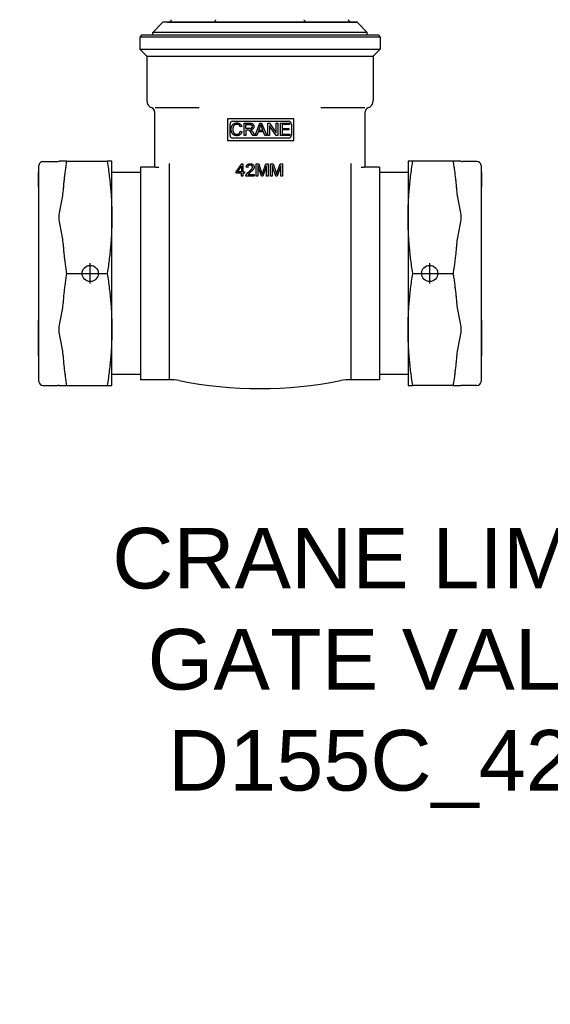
# Model space of a CAD drawing. Header units: millimetres. Extents: x 67 to 3787, y 20 to 476.
# Tile 1 of 8: x 269 to 401, y 20 to 264. Entities that reach past the tile are written whole.
import ezdxf

# ---------------------------------------------------------------- set-up
doc = ezdxf.new("R2010")
doc.units = ezdxf.units.MM
for name, color, linetype in [('DETAIL', 2, 'Continuous'), ('ORIGIN', 6, 'Continuous'), ('TEXT', 7, 'Continuous')]:
    doc.layers.add(name, color=color, linetype=linetype)
doc.styles.add('fastrack', font='ARIAL.TTF')

msp = doc.modelspace()

# ---------------------------------------------------------------- linework, layer by layer
at = {"layer": 'DETAIL'}
for p, q in [((305.84, 263.13), (304.75, 263.09)), ((305.84, 263.13), (351.66, 263.13)), ((351.66, 263.13), (352.76, 263.09)), ((304.75, 263.09), (302.25, 260.51)), ((352.76, 263.09), (304.75, 263.09)), ((352.76, 263.09), (355.25, 260.51)), ((299.5, 259.93), (299, 259.43)), ((358.5, 259.43), (299, 259.43)), ((299, 259.43), (299, 256.43)), ((299.5, 259.93), (358, 259.93)), ((355.25, 260.51), (302.25, 260.51)), ((302.25, 259.93), (302.25, 260.51)), ((355.25, 259.93), (355.25, 260.51)), ((358, 259.93), (358.5, 259.43)), ((358.5, 259.43), (358.5, 256.43)), ((299, 256.43), (358.5, 256.43)), ((300.75, 254.68), (299, 256.43)), ((356.75, 254.68), (358.5, 256.43)), ((300.75, 254.68), (356.75, 254.68)), ((300.75, 254.68), (300.75, 243.74)), ((356.75, 254.68), (356.75, 243.74)), ((313.72, 241.93), (302.86, 241.93)), ((354.65, 241.93), (343.79, 241.93)), ((355.45, 241.87), (355.45, 241.87)), ((302.7, 240.93), (302.7, 228.12)), ((337.1, 239.2), (320.76, 239.2)), ((320.76, 239.2), (320.76, 233.82)), ((337.1, 233.82), (337.1, 239.2)), ((354.8, 228.12), (354.8, 240.93)), ((321.34, 235.13), (321.34, 237.89)), ((322.06, 238.61), (335.8, 238.61)), ((324.26, 237.28), (323.87, 237.18)), ((324.82, 235.06), (324.82, 238.11)), ((324.82, 238.11), (326.17, 238.11)), ((325.22, 237.78), (326.19, 237.78)), ((325.22, 236.77), (325.22, 237.78)), ((326.09, 236.77), (325.22, 236.77)), ((325.22, 236.42), (325.22, 235.06)), ((325.69, 236.42), (325.22, 236.42)), ((327.56, 235.06), (328.73, 238.11)), ((328.44, 236.31), (328.77, 237.21)), ((328.73, 238.11), (329.17, 238.11)), ((329.15, 237.16), (329.47, 236.31)), ((329.17, 238.11), (330.41, 235.06)), ((330.73, 235.06), (330.73, 238.11)), ((330.73, 238.11), (331.14, 238.11)), ((331.12, 237.46), (331.12, 235.06)), ((332.72, 235.06), (331.12, 237.46)), ((331.14, 238.11), (332.75, 235.72)), ((332.75, 238.11), (333.13, 238.11)), ((332.75, 235.72), (332.75, 238.11)), ((333.13, 238.11), (333.13, 235.06)), ((333.82, 235.06), (333.82, 238.11)), ((333.82, 238.11), (336.03, 238.11)), ((334.22, 237.75), (334.22, 236.82)), ((336.03, 237.75), (334.22, 237.75)), ((334.22, 236.82), (335.91, 236.82)), ((334.22, 236.46), (334.22, 235.42)), ((335.91, 236.46), (334.22, 236.46)), ((335.91, 236.82), (335.91, 236.46)), ((336.03, 238.11), (336.03, 237.75)), ((336.52, 237.89), (336.52, 235.13)), ((335.8, 234.41), (322.06, 234.41)), ((323.91, 236.14), (324.31, 236.03)), ((325.22, 235.06), (324.82, 235.06)), ((327, 235.06), (326.6, 235.7)), ((326.98, 235.89), (327.5, 235.06)), ((327.5, 235.06), (327, 235.06)), ((327.99, 235.06), (327.56, 235.06)), ((328.32, 235.99), (327.99, 235.06)), ((329.6, 235.99), (328.32, 235.99)), ((329.47, 236.31), (328.44, 236.31)), ((329.95, 235.06), (329.6, 235.99)), ((330.41, 235.06), (329.95, 235.06)), ((331.12, 235.06), (330.73, 235.06)), ((333.13, 235.06), (332.72, 235.06)), ((336.1, 235.06), (333.82, 235.06)), ((334.22, 235.42), (336.1, 235.42)), ((336.1, 235.42), (336.1, 235.06)), ((320.76, 233.82), (337.1, 233.82)), ((274.07, 174.23), (274.07, 227.63)), ((275.07, 228.63), (278.67, 228.63)), ((280.12, 228.68), (279.06, 228.68)), ((280.99, 228.68), (280.12, 228.68)), ((280.99, 228.68), (290.97, 228.68)), ((292.12, 228.68), (290.97, 228.68)), ((292.12, 214.81), (292.12, 228.68)), ((299.2, 227.23), (299.2, 174.63)), ((302.7, 227.23), (299.2, 227.23)), ((302.7, 228.12), (302.7, 227.22)), ((306.29, 227.12), (306.29, 174.63)), ((306.29, 227.12), (306.29, 227.12)), ((322.84, 226.09), (324.23, 228.07)), ((323.21, 226.09), (324.16, 227.47)), ((324.16, 227.47), (324.16, 226.09)), ((324.23, 228.07), (324.54, 228.07)), ((324.54, 228.07), (324.54, 226.09)), ((325.74, 227.16), (325.35, 227.2)), ((327.84, 225.02), (327.84, 228.07)), ((327.84, 228.07), (328.45, 228.07)), ((328.23, 227.61), (328.23, 225.02)), ((329.11, 225.02), (328.23, 227.61)), ((328.45, 228.07), (329.17, 225.91)), ((330.36, 227.57), (329.47, 225.02)), ((329.48, 225.94), (330.21, 228.07)), ((330.21, 228.07), (330.75, 228.07)), ((330.36, 225.02), (330.36, 227.57)), ((330.75, 228.07), (330.75, 225.02)), ((331.39, 225.02), (331.39, 228.07)), ((331.39, 228.07), (332, 228.07)), ((331.78, 227.61), (331.78, 225.02)), ((332.66, 225.02), (331.78, 227.61)), ((332, 228.07), (332.72, 225.91)), ((333.91, 227.57), (333.02, 225.02)), ((333.03, 225.94), (333.76, 228.07)), ((333.76, 228.07), (334.3, 228.07)), ((333.91, 225.02), (333.91, 227.57)), ((334.3, 228.07), (334.3, 225.02)), ((351.21, 227.12), (351.21, 174.63)), ((351.21, 227.12), (351.21, 227.12)), ((354.8, 227.22), (354.8, 228.12)), ((358.3, 227.23), (354.8, 227.23)), ((358.3, 227.23), (358.3, 174.63)), ((365.38, 228.68), (365.38, 214.81)), ((366.53, 228.68), (365.38, 228.68)), ((376.52, 228.68), (366.53, 228.68)), ((377.39, 228.68), (376.52, 228.68)), ((378.45, 228.68), (377.39, 228.68)), ((382.43, 228.63), (378.84, 228.63)), ((383.43, 227.63), (383.43, 174.23)), ((273.97, 225.7), (273.97, 225.89)), ((273.97, 225.89), (273.97, 225.89)), ((274.07, 225.89), (273.97, 225.89)), ((273.97, 225.66), (273.97, 225.7)), ((274.07, 225.7), (273.97, 225.7)), ((273.97, 225.28), (273.97, 225.66)), ((274.07, 225.66), (273.97, 225.66)), ((273.97, 225.21), (273.97, 225.28)), ((274.07, 225.28), (273.97, 225.28)), ((273.97, 223.31), (273.97, 225.21)), ((274.07, 225.21), (273.97, 225.21)), ((299.2, 225.93), (292.12, 225.93)), ((322.84, 225.75), (322.84, 226.09)), ((324.16, 225.75), (322.84, 225.75)), ((324.16, 226.09), (323.21, 226.09)), ((324.16, 225.02), (324.16, 225.75)), ((324.54, 225.02), (324.16, 225.02)), ((324.54, 226.09), (324.95, 226.09)), ((324.54, 225.75), (324.54, 225.02)), ((324.95, 225.75), (324.54, 225.75)), ((324.95, 226.09), (324.95, 225.75)), ((327.3, 225.02), (325.28, 225.02)), ((325.8, 225.38), (327.3, 225.38)), ((327.3, 225.38), (327.3, 225.02)), ((328.23, 225.02), (327.84, 225.02)), ((329.47, 225.02), (329.11, 225.02)), ((330.75, 225.02), (330.36, 225.02)), ((331.78, 225.02), (331.39, 225.02)), ((333.02, 225.02), (332.66, 225.02)), ((334.3, 225.02), (333.91, 225.02)), ((365.38, 225.93), (358.3, 225.93)), ((383.43, 225.89), (383.53, 225.89)), ((383.43, 225.83), (383.53, 225.83)), ((383.43, 225.71), (383.53, 225.71)), ((383.43, 225.66), (383.53, 225.66)), ((383.43, 225.62), (383.53, 225.62)), ((383.43, 225.43), (383.53, 225.43)), ((383.43, 225.38), (383.53, 225.38)), ((383.43, 224.46), (383.53, 224.46)), ((383.53, 225.89), (383.53, 225.83)), ((383.53, 225.83), (383.53, 225.71)), ((383.53, 225.71), (383.53, 225.66)), ((383.53, 225.66), (383.53, 225.62)), ((383.53, 225.62), (383.53, 225.43)), ((383.53, 225.43), (383.53, 225.38)), ((383.53, 225.38), (383.53, 224.46)), ((383.53, 224.46), (383.53, 224.11)), ((273.97, 223.23), (273.97, 223.31)), ((274.07, 223.31), (273.97, 223.31)), ((274.07, 223.23), (273.97, 223.23)), ((273.97, 222.9), (273.97, 223.23)), ((273.97, 222.28), (273.97, 222.9)), ((274.07, 222.9), (273.97, 222.9)), ((274.07, 222.28), (273.97, 222.28)), ((383.43, 224.11), (383.53, 224.11)), ((383.43, 222.41), (383.53, 222.41)), ((383.43, 222.36), (383.53, 222.36)), ((383.43, 222.28), (383.53, 222.28)), ((383.53, 224.11), (383.53, 222.41)), ((383.53, 222.41), (383.53, 222.36)), ((383.53, 222.36), (383.53, 222.28)), ((292.12, 187.06), (292.12, 214.81)), ((365.38, 214.81), (365.38, 187.06)), ((280.99, 200.93), (290.97, 200.93)), ((366.53, 200.93), (376.52, 200.93)), ((273.97, 189.01), (273.97, 189.32)), ((274.07, 189.32), (273.97, 189.32)), ((274.07, 189.01), (273.97, 189.01)), ((273.97, 188.29), (273.97, 189.01)), ((273.97, 188), (273.97, 188.29)), ((274.07, 188.29), (273.97, 188.29)), ((273.97, 187.3), (273.97, 188)), ((274.07, 188), (273.97, 188)), ((383.43, 189.32), (383.53, 189.32)), ((383.53, 189.32), (383.53, 187.57)), ((273.97, 186.99), (273.97, 187.3)), ((274.07, 187.3), (273.97, 187.3)), ((273.97, 186.92), (273.97, 186.99)), ((274.07, 186.99), (273.97, 186.99)), ((273.97, 186.64), (273.97, 186.92)), ((274.07, 186.92), (273.97, 186.92)), ((274.07, 186.64), (273.97, 186.64)), ((273.97, 186), (273.97, 186.64)), ((273.97, 185.74), (273.97, 186)), ((274.07, 186), (273.97, 186)), ((273.97, 185.11), (273.97, 185.74)), ((274.07, 185.74), (273.97, 185.74)), ((292.12, 173.18), (292.12, 187.06)), ((365.38, 187.06), (365.38, 173.18)), ((383.43, 187.57), (383.53, 187.57)), ((383.43, 187.14), (383.53, 187.14)), ((383.43, 185.73), (383.53, 185.73)), ((383.43, 185.24), (383.53, 185.24)), ((383.53, 187.57), (383.53, 187.14)), ((383.53, 187.14), (383.53, 185.73)), ((383.53, 185.73), (383.53, 185.24)), ((383.53, 185.24), (383.53, 184.86)), ((273.97, 184.83), (273.97, 185.11)), ((274.07, 185.11), (273.97, 185.11)), ((273.97, 184.75), (273.97, 184.83)), ((274.07, 184.83), (273.97, 184.83)), ((273.97, 183.48), (273.97, 184.75)), ((274.07, 184.75), (273.97, 184.75)), ((273.97, 183.31), (273.97, 183.48)), ((274.07, 183.48), (273.97, 183.48)), ((273.97, 183.17), (273.97, 183.31)), ((274.07, 183.31), (273.97, 183.31)), ((273.97, 182.96), (273.97, 183.17)), ((274.07, 183.17), (273.97, 183.17)), ((273.97, 182.37), (273.97, 182.96)), ((274.07, 182.96), (273.97, 182.96)), ((383.43, 184.86), (383.53, 184.86)), ((383.43, 184.47), (383.53, 184.47)), ((383.43, 183.21), (383.53, 183.21)), ((383.43, 182.77), (383.53, 182.77)), ((383.53, 184.86), (383.53, 184.47)), ((383.53, 184.47), (383.53, 183.21)), ((383.53, 183.21), (383.53, 182.77)), ((383.53, 182.77), (383.53, 181.85)), ((273.97, 181.64), (273.97, 182.37)), ((274.07, 182.37), (273.97, 182.37)), ((273.97, 181.36), (273.97, 181.64)), ((274.07, 181.64), (273.97, 181.64)), ((273.97, 180.53), (273.97, 181.36)), ((274.07, 181.36), (273.97, 181.36)), ((274.07, 180.53), (273.97, 180.53)), ((383.43, 181.58), (383.53, 181.58)), ((383.43, 180.7), (383.53, 180.7)), ((383.43, 180.53), (383.53, 180.53)), ((383.53, 181.85), (383.53, 181.58)), ((383.53, 181.58), (383.53, 180.7)), ((383.53, 180.7), (383.53, 180.53)), ((299.2, 175.93), (292.12, 175.93)), ((365.38, 175.93), (358.3, 175.93)), ((275.07, 173.23), (278.67, 173.23)), ((279.06, 173.18), (280.12, 173.18)), ((280.12, 173.18), (280.99, 173.18)), ((280.99, 173.18), (290.97, 173.18)), ((290.97, 173.18), (292.12, 173.18)), ((306.29, 174.63), (299.2, 174.63)), ((358.3, 174.63), (351.21, 174.63)), ((365.38, 173.18), (366.53, 173.18)), ((376.52, 173.18), (366.53, 173.18)), ((376.52, 173.18), (377.39, 173.18)), ((377.39, 173.18), (378.45, 173.18)), ((382.43, 173.23), (378.84, 173.23))]:
    msp.add_line(p, q, dxfattribs=at)
at = {"layer": 'DETAIL', "flags": 128}
for points in [[(306.8, 263.52), (306.8, 263.52), (306.8, 263.53), (306.81, 263.54), (306.81, 263.55), (306.81, 263.55), (306.81, 263.56), (306.82, 263.57), (306.82, 263.58), (306.82, 263.58), (306.82, 263.59), (306.83, 263.6), (306.83, 263.61), (306.83, 263.61), (306.83, 263.62), (306.84, 263.63), (306.84, 263.64), (306.84, 263.64), (306.85, 263.65), (306.85, 263.66), (306.85, 263.66), (306.86, 263.67), (306.86, 263.68), (306.86, 263.69), (306.87, 263.69)], [(317.78, 263.52), (317.78, 263.52), (317.78, 263.53), (317.78, 263.54), (317.78, 263.55), (317.78, 263.55), (317.78, 263.56), (317.78, 263.57), (317.79, 263.58), (317.79, 263.58), (317.79, 263.59), (317.79, 263.6), (317.79, 263.61), (317.79, 263.61), (317.79, 263.62), (317.8, 263.63), (317.8, 263.64), (317.8, 263.64), (317.8, 263.65), (317.8, 263.66), (317.8, 263.66), (317.8, 263.67), (317.81, 263.68), (317.81, 263.69), (317.81, 263.69)], [(339.73, 263.52), (339.73, 263.52), (339.73, 263.53), (339.73, 263.54), (339.73, 263.55), (339.73, 263.55), (339.72, 263.56), (339.72, 263.57), (339.72, 263.58), (339.72, 263.58), (339.72, 263.59), (339.72, 263.6), (339.72, 263.61), (339.72, 263.61), (339.71, 263.62), (339.71, 263.63), (339.71, 263.64), (339.71, 263.64), (339.71, 263.65), (339.71, 263.66), (339.7, 263.66), (339.7, 263.67), (339.7, 263.68), (339.7, 263.69), (339.7, 263.69)], [(350.71, 263.52), (350.71, 263.52), (350.7, 263.53), (350.7, 263.54), (350.7, 263.55), (350.7, 263.55), (350.7, 263.56), (350.69, 263.57), (350.69, 263.58), (350.69, 263.58), (350.69, 263.59), (350.68, 263.6), (350.68, 263.61), (350.68, 263.61), (350.67, 263.62), (350.67, 263.63), (350.67, 263.64), (350.67, 263.64), (350.66, 263.65), (350.66, 263.66), (350.66, 263.66), (350.65, 263.67), (350.65, 263.68), (350.65, 263.69), (350.64, 263.69)], [(321.62, 236.61), (321.62, 236.73), (321.63, 236.84), (321.64, 236.95), (321.66, 237.06), (321.69, 237.16), (321.72, 237.26), (321.76, 237.35), (321.8, 237.44), (321.85, 237.53), (321.9, 237.61), (321.96, 237.69), (322.02, 237.76), (322.09, 237.82), (322.16, 237.88), (322.24, 237.93), (322.32, 237.98), (322.4, 238.03), (322.49, 238.06), (322.58, 238.1), (322.67, 238.12), (322.77, 238.14), (322.86, 238.16), (322.96, 238.16), (323.06, 238.17)], [(323.05, 235.01), (322.93, 235.02), (322.82, 235.03), (322.71, 235.04), (322.61, 235.06), (322.51, 235.09), (322.42, 235.13), (322.33, 235.17), (322.25, 235.21), (322.18, 235.27), (322.11, 235.33), (322.04, 235.39), (321.98, 235.46), (321.92, 235.53), (321.87, 235.62), (321.82, 235.7), (321.78, 235.79), (321.74, 235.89), (321.71, 235.99), (321.68, 236.09), (321.66, 236.19), (321.64, 236.29), (321.63, 236.4), (321.62, 236.5), (321.62, 236.61)], [(323.05, 237.82), (322.96, 237.82), (322.88, 237.81), (322.8, 237.8), (322.73, 237.78), (322.66, 237.75), (322.59, 237.73), (322.52, 237.69), (322.46, 237.65), (322.4, 237.61), (322.35, 237.56), (322.3, 237.51), (322.26, 237.45), (322.22, 237.4), (322.19, 237.33), (322.16, 237.27), (322.13, 237.2), (322.11, 237.13), (322.09, 237.06), (322.07, 236.98), (322.06, 236.91), (322.05, 236.84), (322.04, 236.76), (322.04, 236.69), (322.03, 236.61)], [(322.03, 236.61), (322.04, 236.52), (322.04, 236.43), (322.05, 236.34), (322.06, 236.25), (322.08, 236.17), (322.1, 236.09), (322.12, 236.01), (322.15, 235.94), (322.18, 235.87), (322.21, 235.8), (322.25, 235.74), (322.29, 235.68), (322.34, 235.63), (322.39, 235.58), (322.44, 235.54), (322.5, 235.5), (322.56, 235.47), (322.62, 235.44), (322.68, 235.41), (322.75, 235.39), (322.81, 235.38), (322.88, 235.37), (322.95, 235.36), (323.02, 235.36)], [(323.87, 237.18), (323.85, 237.24), (323.83, 237.29), (323.81, 237.34), (323.78, 237.39), (323.76, 237.43), (323.74, 237.47), (323.71, 237.51), (323.68, 237.55), (323.65, 237.58), (323.62, 237.61), (323.59, 237.64), (323.56, 237.67), (323.52, 237.69), (323.49, 237.71), (323.45, 237.74), (323.41, 237.75), (323.37, 237.77), (323.33, 237.78), (323.29, 237.79), (323.24, 237.8), (323.2, 237.81), (323.15, 237.82), (323.1, 237.82), (323.05, 237.82)], [(323.06, 238.17), (323.13, 238.17), (323.21, 238.16), (323.28, 238.15), (323.35, 238.14), (323.42, 238.13), (323.48, 238.11), (323.54, 238.09), (323.6, 238.06), (323.66, 238.04), (323.72, 238), (323.78, 237.97), (323.83, 237.93), (323.88, 237.89), (323.93, 237.85), (323.97, 237.8), (324.02, 237.76), (324.06, 237.71), (324.09, 237.65), (324.13, 237.6), (324.16, 237.54), (324.19, 237.48), (324.22, 237.41), (324.24, 237.35), (324.26, 237.28)], [(325.92, 236.4), (325.91, 236.41), (325.9, 236.41), (325.9, 236.41), (325.89, 236.41), (325.88, 236.41), (325.88, 236.41), (325.87, 236.41), (325.86, 236.41), (325.85, 236.41), (325.84, 236.41), (325.83, 236.41), (325.83, 236.42), (325.82, 236.42), (325.81, 236.42), (325.8, 236.42), (325.79, 236.42), (325.77, 236.42), (325.76, 236.42), (325.75, 236.42), (325.74, 236.42), (325.73, 236.42), (325.72, 236.42), (325.7, 236.42), (325.69, 236.42)], [(326.6, 235.7), (326.55, 235.76), (326.51, 235.83), (326.47, 235.89), (326.43, 235.94), (326.4, 235.99), (326.37, 236.04), (326.33, 236.08), (326.3, 236.12), (326.28, 236.15), (326.25, 236.19), (326.22, 236.21), (326.2, 236.24), (326.17, 236.27), (326.15, 236.29), (326.12, 236.31), (326.1, 236.32), (326.08, 236.34), (326.05, 236.35), (326.03, 236.36), (326.01, 236.37), (325.99, 236.38), (325.96, 236.39), (325.94, 236.4), (325.92, 236.4)], [(326.84, 237.28), (326.84, 237.25), (326.84, 237.21), (326.83, 237.17), (326.82, 237.14), (326.81, 237.11), (326.8, 237.07), (326.78, 237.04), (326.76, 237.01), (326.74, 236.98), (326.72, 236.95), (326.69, 236.92), (326.66, 236.9), (326.63, 236.88), (326.6, 236.86), (326.56, 236.84), (326.52, 236.82), (326.48, 236.81), (326.44, 236.8), (326.39, 236.79), (326.34, 236.78), (326.28, 236.78), (326.22, 236.77), (326.16, 236.77), (326.09, 236.77)], [(326.17, 238.11), (326.27, 238.11), (326.36, 238.11), (326.45, 238.1), (326.53, 238.09), (326.6, 238.08), (326.67, 238.07), (326.74, 238.05), (326.79, 238.03), (326.84, 238.01), (326.89, 237.98), (326.94, 237.95), (326.98, 237.92), (327.02, 237.88), (327.06, 237.84), (327.1, 237.79), (327.13, 237.74), (327.16, 237.69), (327.19, 237.63), (327.21, 237.58), (327.23, 237.52), (327.24, 237.46), (327.25, 237.4), (327.26, 237.34), (327.26, 237.28)], [(326.19, 237.78), (326.24, 237.78), (326.3, 237.77), (326.35, 237.77), (326.39, 237.76), (326.44, 237.75), (326.48, 237.74), (326.52, 237.73), (326.56, 237.71), (326.59, 237.7), (326.63, 237.68), (326.66, 237.66), (326.68, 237.64), (326.71, 237.61), (326.73, 237.59), (326.75, 237.56), (326.77, 237.54), (326.79, 237.51), (326.8, 237.48), (326.81, 237.45), (326.82, 237.42), (326.83, 237.38), (326.84, 237.35), (326.84, 237.32), (326.84, 237.28)], [(327.26, 237.28), (327.26, 237.23), (327.25, 237.18), (327.24, 237.13), (327.23, 237.08), (327.22, 237.03), (327.21, 236.98), (327.19, 236.94), (327.16, 236.89), (327.14, 236.85), (327.11, 236.81), (327.08, 236.77), (327.05, 236.73), (327.01, 236.7), (326.97, 236.66), (326.93, 236.63), (326.88, 236.6), (326.83, 236.58), (326.78, 236.55), (326.72, 236.53), (326.67, 236.51), (326.6, 236.49), (326.54, 236.48), (326.47, 236.46), (326.4, 236.45)], [(326.4, 236.45), (326.41, 236.45), (326.43, 236.44), (326.44, 236.43), (326.45, 236.43), (326.46, 236.42), (326.47, 236.41), (326.49, 236.41), (326.5, 236.4), (326.51, 236.39), (326.52, 236.39), (326.53, 236.38), (326.54, 236.38), (326.55, 236.37), (326.56, 236.36), (326.57, 236.36), (326.58, 236.35), (326.59, 236.34), (326.6, 236.34), (326.6, 236.33), (326.61, 236.33), (326.62, 236.32), (326.63, 236.31), (326.63, 236.31), (326.64, 236.3)], [(328.77, 237.21), (328.78, 237.23), (328.79, 237.26), (328.8, 237.28), (328.81, 237.31), (328.82, 237.33), (328.82, 237.35), (328.83, 237.38), (328.84, 237.4), (328.85, 237.43), (328.85, 237.45), (328.86, 237.48), (328.87, 237.5), (328.87, 237.52), (328.88, 237.55), (328.89, 237.57), (328.89, 237.6), (328.9, 237.62), (328.91, 237.65), (328.91, 237.67), (328.92, 237.7), (328.92, 237.72), (328.93, 237.74), (328.93, 237.77), (328.94, 237.79)], [(328.94, 237.79), (328.94, 237.77), (328.95, 237.75), (328.96, 237.73), (328.96, 237.71), (328.97, 237.68), (328.98, 237.66), (328.99, 237.64), (328.99, 237.61), (329, 237.59), (329.01, 237.56), (329.02, 237.54), (329.03, 237.51), (329.04, 237.48), (329.05, 237.46), (329.05, 237.43), (329.06, 237.4), (329.07, 237.37), (329.09, 237.34), (329.1, 237.32), (329.11, 237.29), (329.12, 237.25), (329.13, 237.22), (329.14, 237.19), (329.15, 237.16)], [(323.02, 235.36), (323.07, 235.36), (323.13, 235.36), (323.18, 235.37), (323.23, 235.38), (323.28, 235.39), (323.33, 235.41), (323.38, 235.43), (323.42, 235.45), (323.47, 235.47), (323.51, 235.49), (323.55, 235.52), (323.59, 235.55), (323.63, 235.59), (323.67, 235.62), (323.7, 235.66), (323.73, 235.71), (323.76, 235.75), (323.79, 235.8), (323.81, 235.85), (323.84, 235.9), (323.86, 235.95), (323.88, 236.01), (323.9, 236.07), (323.91, 236.14)], [(324.31, 236.03), (324.29, 235.95), (324.27, 235.87), (324.24, 235.8), (324.21, 235.73), (324.17, 235.66), (324.14, 235.59), (324.1, 235.53), (324.05, 235.47), (324.01, 235.42), (323.96, 235.37), (323.91, 235.32), (323.86, 235.27), (323.8, 235.23), (323.74, 235.19), (323.68, 235.16), (323.62, 235.13), (323.56, 235.1), (323.49, 235.08), (323.42, 235.06), (323.35, 235.04), (323.28, 235.03), (323.21, 235.02), (323.13, 235.01), (323.05, 235.01)], [(326.64, 236.3), (326.66, 236.29), (326.67, 236.27), (326.69, 236.26), (326.7, 236.24), (326.71, 236.23), (326.73, 236.21), (326.74, 236.2), (326.76, 236.18), (326.77, 236.17), (326.79, 236.15), (326.8, 236.13), (326.81, 236.12), (326.83, 236.1), (326.84, 236.08), (326.86, 236.07), (326.87, 236.05), (326.88, 236.03), (326.9, 236.01), (326.91, 235.99), (326.92, 235.97), (326.94, 235.95), (326.95, 235.93), (326.96, 235.91), (326.98, 235.89)], [(280.12, 221.52), (280.15, 221.8), (280.17, 222.09), (280.2, 222.38), (280.22, 222.66), (280.25, 222.95), (280.28, 223.24), (280.31, 223.53), (280.34, 223.83), (280.38, 224.12), (280.41, 224.41), (280.44, 224.71), (280.48, 225), (280.52, 225.3), (280.55, 225.6), (280.59, 225.9), (280.63, 226.2), (280.67, 226.51), (280.71, 226.81), (280.76, 227.12), (280.8, 227.43), (280.85, 227.74), (280.89, 228.05), (280.94, 228.36), (280.99, 228.68)], [(290.97, 228.68), (291.05, 228.2), (291.12, 227.73), (291.19, 227.26), (291.25, 226.79), (291.31, 226.33), (291.37, 225.87), (291.43, 225.42), (291.49, 224.97), (291.54, 224.53), (291.59, 224.08), (291.64, 223.65), (291.68, 223.21), (291.73, 222.78), (291.77, 222.35), (291.81, 221.92), (291.84, 221.49), (291.88, 221.07), (291.91, 220.64), (291.94, 220.22), (291.96, 219.8), (291.99, 219.38), (292.01, 218.97), (292.03, 218.55), (292.05, 218.13), (292.07, 217.72), (292.08, 217.3), (292.1, 216.89), (292.11, 216.47), (292.11, 216.06), (292.12, 215.64), (292.12, 215.22), (292.12, 214.81)], [(303.7, 227.12), (303.64, 227.13), (303.58, 227.13), (303.52, 227.14), (303.46, 227.14), (303.4, 227.15), (303.35, 227.15), (303.3, 227.16), (303.24, 227.16), (303.2, 227.16), (303.15, 227.17), (303.1, 227.17), (303.06, 227.18), (303.02, 227.18), (302.97, 227.18), (302.93, 227.19), (302.89, 227.19), (302.85, 227.2), (302.81, 227.2), (302.78, 227.21), (302.76, 227.21), (302.73, 227.21), (302.72, 227.22), (302.71, 227.22), (302.7, 227.22)], [(306.32, 228.12), (306.32, 228.05), (306.32, 227.99), (306.32, 227.93), (306.31, 227.87), (306.31, 227.81), (306.31, 227.76), (306.31, 227.7), (306.31, 227.64), (306.31, 227.59), (306.3, 227.54), (306.3, 227.49), (306.3, 227.44), (306.3, 227.4), (306.3, 227.36), (306.3, 227.32), (306.3, 227.28), (306.3, 227.25), (306.3, 227.22), (306.3, 227.2), (306.3, 227.17), (306.29, 227.15), (306.29, 227.14), (306.29, 227.13), (306.29, 227.12)], [(325.35, 227.2), (325.36, 227.27), (325.37, 227.33), (325.39, 227.4), (325.4, 227.46), (325.42, 227.52), (325.45, 227.58), (325.47, 227.63), (325.5, 227.68), (325.53, 227.73), (325.57, 227.77), (325.61, 227.81), (325.65, 227.85), (325.69, 227.89), (325.74, 227.92), (325.79, 227.95), (325.84, 227.98), (325.89, 228), (325.95, 228.02), (326.01, 228.04), (326.07, 228.05), (326.14, 228.06), (326.2, 228.07), (326.27, 228.08), (326.34, 228.08)], [(326.33, 227.77), (326.29, 227.77), (326.25, 227.76), (326.2, 227.76), (326.16, 227.75), (326.13, 227.74), (326.09, 227.73), (326.05, 227.71), (326.02, 227.7), (325.99, 227.68), (325.96, 227.65), (325.93, 227.63), (325.9, 227.61), (325.88, 227.58), (325.85, 227.55), (325.83, 227.52), (325.81, 227.48), (325.79, 227.45), (325.78, 227.41), (325.77, 227.37), (325.76, 227.33), (325.75, 227.29), (325.74, 227.25), (325.74, 227.2), (325.74, 227.16)], [(326.06, 226.14), (326.14, 226.21), (326.22, 226.27), (326.29, 226.34), (326.36, 226.4), (326.42, 226.45), (326.48, 226.51), (326.53, 226.56), (326.58, 226.61), (326.63, 226.66), (326.67, 226.71), (326.7, 226.75), (326.73, 226.79), (326.76, 226.83), (326.79, 226.87), (326.81, 226.91), (326.83, 226.94), (326.85, 226.98), (326.86, 227.02), (326.88, 227.06), (326.89, 227.1), (326.9, 227.13), (326.9, 227.17), (326.91, 227.2), (326.91, 227.24)], [(326.91, 227.24), (326.91, 227.28), (326.9, 227.31), (326.9, 227.35), (326.89, 227.38), (326.88, 227.41), (326.87, 227.45), (326.85, 227.48), (326.84, 227.51), (326.82, 227.54), (326.8, 227.56), (326.77, 227.59), (326.75, 227.62), (326.72, 227.64), (326.69, 227.66), (326.66, 227.68), (326.63, 227.7), (326.6, 227.72), (326.56, 227.73), (326.53, 227.74), (326.49, 227.75), (326.45, 227.76), (326.42, 227.76), (326.37, 227.77), (326.33, 227.77)], [(326.34, 228.08), (326.41, 228.08), (326.48, 228.07), (326.55, 228.06), (326.61, 228.05), (326.68, 228.03), (326.74, 228.02), (326.79, 227.99), (326.85, 227.97), (326.9, 227.94), (326.95, 227.91), (326.99, 227.87), (327.04, 227.83), (327.08, 227.79), (327.12, 227.75), (327.15, 227.71), (327.18, 227.66), (327.21, 227.61), (327.23, 227.56), (327.25, 227.51), (327.26, 227.46), (327.28, 227.4), (327.29, 227.35), (327.29, 227.29), (327.29, 227.23)], [(327.29, 227.23), (327.29, 227.19), (327.29, 227.14), (327.28, 227.09), (327.27, 227.05), (327.26, 227), (327.25, 226.96), (327.24, 226.91), (327.22, 226.87), (327.2, 226.83), (327.17, 226.78), (327.15, 226.74), (327.12, 226.69), (327.09, 226.64), (327.05, 226.6), (327.01, 226.55), (326.97, 226.5), (326.92, 226.45), (326.87, 226.39), (326.81, 226.33), (326.74, 226.27), (326.66, 226.2), (326.58, 226.12), (326.49, 226.04), (326.39, 225.96)], [(351.19, 228.12), (351.19, 228.05), (351.19, 227.99), (351.19, 227.93), (351.19, 227.87), (351.2, 227.81), (351.2, 227.76), (351.2, 227.7), (351.2, 227.64), (351.2, 227.59), (351.2, 227.54), (351.2, 227.49), (351.21, 227.44), (351.21, 227.4), (351.21, 227.36), (351.21, 227.32), (351.21, 227.28), (351.21, 227.25), (351.21, 227.22), (351.21, 227.2), (351.21, 227.17), (351.21, 227.15), (351.21, 227.14), (351.21, 227.13), (351.21, 227.12)], [(354.8, 227.22), (354.8, 227.22), (354.79, 227.22), (354.78, 227.21), (354.76, 227.21), (354.73, 227.21), (354.7, 227.2), (354.67, 227.2), (354.63, 227.19), (354.59, 227.19), (354.55, 227.19), (354.5, 227.18), (354.46, 227.18), (354.41, 227.17), (354.37, 227.17), (354.32, 227.16), (354.27, 227.16), (354.22, 227.16), (354.17, 227.15), (354.11, 227.15), (354.05, 227.14), (353.99, 227.14), (353.93, 227.13), (353.87, 227.13), (353.8, 227.12)], [(365.38, 214.81), (365.39, 215.22), (365.39, 215.64), (365.39, 216.06), (365.4, 216.47), (365.41, 216.89), (365.42, 217.3), (365.44, 217.72), (365.46, 218.13), (365.47, 218.55), (365.49, 218.97), (365.52, 219.38), (365.54, 219.8), (365.57, 220.22), (365.6, 220.64), (365.63, 221.07), (365.67, 221.49), (365.7, 221.92), (365.74, 222.35), (365.78, 222.78), (365.83, 223.21), (365.87, 223.65), (365.92, 224.08), (365.97, 224.53), (366.02, 224.97), (366.08, 225.42), (366.13, 225.87), (366.2, 226.33), (366.26, 226.79), (366.32, 227.26), (366.39, 227.73), (366.46, 228.2), (366.53, 228.68)], [(376.52, 228.68), (376.57, 228.36), (376.62, 228.05), (376.66, 227.74), (376.71, 227.43), (376.75, 227.12), (376.79, 226.81), (376.84, 226.51), (376.88, 226.2), (376.92, 225.9), (376.96, 225.6), (376.99, 225.3), (377.03, 225), (377.06, 224.71), (377.1, 224.41), (377.13, 224.12), (377.16, 223.83), (377.2, 223.53), (377.23, 223.24), (377.26, 222.95), (377.28, 222.66), (377.31, 222.38), (377.34, 222.09), (377.36, 221.8), (377.39, 221.52)], [(325.28, 225.02), (325.28, 225.03), (325.28, 225.04), (325.28, 225.05), (325.28, 225.06), (325.28, 225.07), (325.28, 225.08), (325.28, 225.09), (325.28, 225.1), (325.29, 225.12), (325.29, 225.13), (325.29, 225.14), (325.29, 225.15), (325.29, 225.16), (325.29, 225.17), (325.3, 225.18), (325.3, 225.19), (325.3, 225.2), (325.31, 225.21), (325.31, 225.22), (325.31, 225.23), (325.31, 225.24), (325.32, 225.25), (325.32, 225.27), (325.33, 225.28)], [(325.33, 225.28), (325.34, 225.31), (325.35, 225.34), (325.37, 225.38), (325.39, 225.41), (325.41, 225.45), (325.43, 225.48), (325.45, 225.51), (325.47, 225.55), (325.49, 225.58), (325.52, 225.62), (325.54, 225.65), (325.57, 225.68), (325.6, 225.72), (325.63, 225.75), (325.67, 225.78), (325.7, 225.82), (325.74, 225.86), (325.78, 225.9), (325.82, 225.94), (325.87, 225.98), (325.91, 226.02), (325.96, 226.06), (326.01, 226.1), (326.06, 226.14)], [(326.39, 225.96), (326.34, 225.92), (326.29, 225.87), (326.24, 225.83), (326.2, 225.79), (326.15, 225.76), (326.12, 225.73), (326.08, 225.69), (326.05, 225.67), (326.02, 225.64), (326, 225.62), (325.98, 225.6), (325.96, 225.58), (325.95, 225.56), (325.93, 225.55), (325.92, 225.53), (325.9, 225.51), (325.89, 225.49), (325.87, 225.48), (325.86, 225.46), (325.85, 225.44), (325.84, 225.43), (325.82, 225.41), (325.81, 225.39), (325.8, 225.38)], [(329.17, 225.91), (329.18, 225.88), (329.19, 225.86), (329.19, 225.83), (329.2, 225.81), (329.21, 225.79), (329.22, 225.76), (329.22, 225.74), (329.23, 225.72), (329.24, 225.7), (329.24, 225.68), (329.25, 225.66), (329.26, 225.64), (329.26, 225.62), (329.27, 225.61), (329.27, 225.59), (329.28, 225.57), (329.28, 225.55), (329.29, 225.54), (329.29, 225.52), (329.3, 225.51), (329.3, 225.49), (329.31, 225.48), (329.31, 225.47), (329.32, 225.45)], [(329.32, 225.45), (329.32, 225.47), (329.32, 225.48), (329.33, 225.5), (329.33, 225.51), (329.34, 225.53), (329.34, 225.55), (329.35, 225.56), (329.36, 225.58), (329.36, 225.6), (329.37, 225.62), (329.37, 225.64), (329.38, 225.66), (329.39, 225.68), (329.4, 225.7), (329.4, 225.72), (329.41, 225.75), (329.42, 225.77), (329.43, 225.79), (329.43, 225.82), (329.44, 225.84), (329.45, 225.86), (329.46, 225.89), (329.47, 225.92), (329.48, 225.94)], [(332.72, 225.91), (332.73, 225.88), (332.73, 225.86), (332.74, 225.83), (332.75, 225.81), (332.76, 225.79), (332.77, 225.76), (332.77, 225.74), (332.78, 225.72), (332.79, 225.7), (332.79, 225.68), (332.8, 225.66), (332.81, 225.64), (332.81, 225.62), (332.82, 225.61), (332.82, 225.59), (332.83, 225.57), (332.83, 225.55), (332.84, 225.54), (332.84, 225.52), (332.85, 225.51), (332.85, 225.49), (332.86, 225.48), (332.86, 225.47), (332.87, 225.45)], [(332.87, 225.45), (332.87, 225.47), (332.87, 225.48), (332.88, 225.5), (332.88, 225.51), (332.89, 225.53), (332.89, 225.55), (332.9, 225.56), (332.91, 225.58), (332.91, 225.6), (332.92, 225.62), (332.92, 225.64), (332.93, 225.66), (332.94, 225.68), (332.95, 225.7), (332.95, 225.72), (332.96, 225.75), (332.97, 225.77), (332.98, 225.79), (332.98, 225.82), (332.99, 225.84), (333, 225.86), (333.01, 225.89), (333.02, 225.92), (333.03, 225.94)], [(280.12, 208.09), (280.08, 208.54), (280.03, 208.99), (279.96, 209.43), (279.9, 209.85), (279.83, 210.27), (279.75, 210.7), (279.66, 211.14), (279.58, 211.56), (279.48, 212), (279.4, 212.42), (279.31, 212.86), (279.23, 213.28), (279.15, 213.72), (279.1, 214.16), (279.06, 214.6), (279.06, 215.02), (279.1, 215.45), (279.15, 215.9), (279.23, 216.34), (279.31, 216.75), (279.4, 217.19), (279.48, 217.61), (279.58, 218.05), (279.66, 218.47), (279.75, 218.91), (279.83, 219.35), (279.9, 219.76), (279.96, 220.18), (280.03, 220.62), (280.08, 221.07), (280.12, 221.52)], [(377.39, 221.52), (377.43, 221.07), (377.48, 220.62), (377.54, 220.18), (377.61, 219.76), (377.68, 219.35), (377.76, 218.91), (377.85, 218.47), (377.93, 218.05), (378.02, 217.61), (378.11, 217.19), (378.2, 216.75), (378.28, 216.34), (378.35, 215.9), (378.41, 215.45), (378.45, 215.02), (378.45, 214.6), (378.41, 214.16), (378.35, 213.72), (378.28, 213.28), (378.2, 212.86), (378.11, 212.42), (378.02, 212), (377.93, 211.56), (377.85, 211.14), (377.76, 210.7), (377.68, 210.27), (377.61, 209.85), (377.54, 209.43), (377.48, 208.99), (377.43, 208.54), (377.39, 208.09)], [(292.12, 214.81), (292.12, 214.39), (292.12, 213.97), (292.11, 213.56), (292.11, 213.14), (292.1, 212.73), (292.08, 212.31), (292.07, 211.9), (292.05, 211.48), (292.03, 211.06), (292.01, 210.65), (291.99, 210.23), (291.96, 209.81), (291.94, 209.39), (291.91, 208.97), (291.88, 208.55), (291.84, 208.12), (291.81, 207.7), (291.77, 207.27), (291.73, 206.84), (291.68, 206.4), (291.64, 205.97), (291.59, 205.53), (291.54, 205.09), (291.49, 204.64), (291.43, 204.19), (291.37, 203.74), (291.31, 203.28), (291.25, 202.82), (291.19, 202.36), (291.12, 201.89), (291.05, 201.41), (290.97, 200.93)], [(366.53, 200.93), (366.46, 201.41), (366.39, 201.89), (366.32, 202.36), (366.26, 202.82), (366.2, 203.28), (366.13, 203.74), (366.08, 204.19), (366.02, 204.64), (365.97, 205.09), (365.92, 205.53), (365.87, 205.97), (365.83, 206.4), (365.78, 206.84), (365.74, 207.27), (365.7, 207.7), (365.67, 208.12), (365.63, 208.55), (365.6, 208.97), (365.57, 209.39), (365.54, 209.81), (365.52, 210.23), (365.49, 210.65), (365.47, 211.06), (365.46, 211.48), (365.44, 211.9), (365.42, 212.31), (365.41, 212.73), (365.4, 213.14), (365.39, 213.56), (365.39, 213.97), (365.39, 214.39), (365.38, 214.81)], [(280.99, 200.93), (280.94, 201.25), (280.89, 201.56), (280.85, 201.87), (280.8, 202.18), (280.76, 202.49), (280.71, 202.8), (280.67, 203.11), (280.63, 203.41), (280.59, 203.71), (280.55, 204.01), (280.52, 204.31), (280.48, 204.61), (280.44, 204.9), (280.41, 205.2), (280.38, 205.49), (280.34, 205.79), (280.31, 206.08), (280.28, 206.37), (280.25, 206.66), (280.22, 206.95), (280.2, 207.24), (280.17, 207.52), (280.15, 207.81), (280.12, 208.09)], [(377.39, 208.09), (377.36, 207.81), (377.34, 207.52), (377.31, 207.24), (377.28, 206.95), (377.26, 206.66), (377.23, 206.37), (377.2, 206.08), (377.16, 205.79), (377.13, 205.49), (377.1, 205.2), (377.06, 204.9), (377.03, 204.61), (376.99, 204.31), (376.96, 204.01), (376.92, 203.71), (376.88, 203.41), (376.84, 203.11), (376.79, 202.8), (376.75, 202.49), (376.71, 202.18), (376.66, 201.87), (376.62, 201.56), (376.57, 201.25), (376.52, 200.93)], [(280.12, 193.77), (280.15, 194.05), (280.17, 194.34), (280.2, 194.63), (280.22, 194.91), (280.25, 195.2), (280.28, 195.49), (280.31, 195.78), (280.34, 196.08), (280.38, 196.37), (280.41, 196.66), (280.44, 196.96), (280.48, 197.25), (280.52, 197.55), (280.55, 197.85), (280.59, 198.15), (280.63, 198.45), (280.67, 198.76), (280.71, 199.06), (280.76, 199.37), (280.8, 199.68), (280.85, 199.99), (280.89, 200.3), (280.94, 200.61), (280.99, 200.93)], [(290.97, 200.93), (291.05, 200.45), (291.12, 199.98), (291.19, 199.51), (291.25, 199.04), (291.31, 198.58), (291.37, 198.12), (291.43, 197.67), (291.49, 197.22), (291.54, 196.78), (291.59, 196.33), (291.64, 195.9), (291.68, 195.46), (291.73, 195.03), (291.77, 194.6), (291.81, 194.17), (291.84, 193.74), (291.88, 193.32), (291.91, 192.89), (291.94, 192.47), (291.96, 192.05), (291.99, 191.63), (292.01, 191.22), (292.03, 190.8), (292.05, 190.38), (292.07, 189.97), (292.08, 189.55), (292.1, 189.14), (292.11, 188.72), (292.11, 188.31), (292.12, 187.89), (292.12, 187.47), (292.12, 187.06)], [(365.38, 187.06), (365.39, 187.47), (365.39, 187.89), (365.39, 188.31), (365.4, 188.72), (365.41, 189.14), (365.42, 189.55), (365.44, 189.97), (365.46, 190.38), (365.47, 190.8), (365.49, 191.22), (365.52, 191.63), (365.54, 192.05), (365.57, 192.47), (365.6, 192.89), (365.63, 193.32), (365.67, 193.74), (365.7, 194.17), (365.74, 194.6), (365.78, 195.03), (365.83, 195.46), (365.87, 195.9), (365.92, 196.33), (365.97, 196.78), (366.02, 197.22), (366.08, 197.67), (366.13, 198.12), (366.2, 198.58), (366.26, 199.04), (366.32, 199.51), (366.39, 199.98), (366.46, 200.45), (366.53, 200.93)], [(376.52, 200.93), (376.57, 200.61), (376.62, 200.3), (376.66, 199.99), (376.71, 199.68), (376.75, 199.37), (376.79, 199.06), (376.84, 198.76), (376.88, 198.45), (376.92, 198.15), (376.96, 197.85), (376.99, 197.55), (377.03, 197.25), (377.06, 196.96), (377.1, 196.66), (377.13, 196.37), (377.16, 196.08), (377.2, 195.78), (377.23, 195.49), (377.26, 195.2), (377.28, 194.91), (377.31, 194.63), (377.34, 194.34), (377.36, 194.05), (377.39, 193.77)], [(280.12, 180.34), (280.08, 180.79), (280.03, 181.24), (279.96, 181.68), (279.9, 182.1), (279.83, 182.52), (279.75, 182.95), (279.66, 183.39), (279.58, 183.81), (279.48, 184.25), (279.4, 184.67), (279.31, 185.11), (279.23, 185.53), (279.15, 185.97), (279.1, 186.41), (279.06, 186.85), (279.06, 187.27), (279.1, 187.7), (279.15, 188.15), (279.23, 188.59), (279.31, 189), (279.4, 189.44), (279.48, 189.86), (279.58, 190.3), (279.66, 190.72), (279.75, 191.16), (279.83, 191.6), (279.9, 192.01), (279.96, 192.43), (280.03, 192.87), (280.08, 193.32), (280.12, 193.77)], [(377.39, 193.77), (377.43, 193.32), (377.48, 192.87), (377.54, 192.43), (377.61, 192.01), (377.68, 191.6), (377.76, 191.16), (377.85, 190.72), (377.93, 190.3), (378.02, 189.86), (378.11, 189.44), (378.2, 189), (378.28, 188.59), (378.35, 188.15), (378.41, 187.7), (378.45, 187.27), (378.45, 186.85), (378.41, 186.41), (378.35, 185.97), (378.28, 185.53), (378.2, 185.11), (378.11, 184.67), (378.02, 184.25), (377.93, 183.81), (377.85, 183.39), (377.76, 182.95), (377.68, 182.52), (377.61, 182.1), (377.54, 181.68), (377.48, 181.24), (377.43, 180.79), (377.39, 180.34)], [(292.12, 187.06), (292.12, 186.64), (292.12, 186.22), (292.11, 185.81), (292.11, 185.39), (292.1, 184.98), (292.08, 184.56), (292.07, 184.15), (292.05, 183.73), (292.03, 183.31), (292.01, 182.9), (291.99, 182.48), (291.96, 182.06), (291.94, 181.64), (291.91, 181.22), (291.88, 180.8), (291.84, 180.37), (291.81, 179.95), (291.77, 179.52), (291.73, 179.09), (291.68, 178.65), (291.64, 178.22), (291.59, 177.78), (291.54, 177.34), (291.49, 176.89), (291.43, 176.44), (291.37, 175.99), (291.31, 175.53), (291.25, 175.07), (291.19, 174.61), (291.12, 174.14), (291.05, 173.66), (290.97, 173.18)], [(366.53, 173.18), (366.46, 173.66), (366.39, 174.14), (366.32, 174.61), (366.26, 175.07), (366.2, 175.53), (366.13, 175.99), (366.08, 176.44), (366.02, 176.89), (365.97, 177.34), (365.92, 177.78), (365.87, 178.22), (365.83, 178.65), (365.78, 179.09), (365.74, 179.52), (365.7, 179.95), (365.67, 180.37), (365.63, 180.8), (365.6, 181.22), (365.57, 181.64), (365.54, 182.06), (365.52, 182.48), (365.49, 182.9), (365.47, 183.31), (365.46, 183.73), (365.44, 184.15), (365.42, 184.56), (365.41, 184.98), (365.4, 185.39), (365.39, 185.81), (365.39, 186.22), (365.39, 186.64), (365.38, 187.06)], [(280.99, 173.18), (280.94, 173.5), (280.89, 173.81), (280.85, 174.12), (280.8, 174.43), (280.76, 174.74), (280.71, 175.05), (280.67, 175.36), (280.63, 175.66), (280.59, 175.96), (280.55, 176.26), (280.52, 176.56), (280.48, 176.86), (280.44, 177.15), (280.41, 177.45), (280.38, 177.74), (280.34, 178.04), (280.31, 178.33), (280.28, 178.62), (280.25, 178.91), (280.22, 179.2), (280.2, 179.49), (280.17, 179.77), (280.15, 180.06), (280.12, 180.34)], [(377.39, 180.34), (377.36, 180.06), (377.34, 179.77), (377.31, 179.49), (377.28, 179.2), (377.26, 178.91), (377.23, 178.62), (377.2, 178.33), (377.16, 178.04), (377.13, 177.74), (377.1, 177.45), (377.06, 177.15), (377.03, 176.86), (376.99, 176.56), (376.96, 176.26), (376.92, 175.96), (376.88, 175.66), (376.84, 175.36), (376.79, 175.05), (376.75, 174.74), (376.71, 174.43), (376.66, 174.12), (376.62, 173.81), (376.57, 173.5), (376.52, 173.18)]]:
    msp.add_lwpolyline(points, dxfattribs=at)
at = {"layer": 'DETAIL'}
for centre, radius, start, end in [((305.97, 264.14), 1, 333.6855, 335.1113), ((351.54, 264.14), 1, 204.8887, 206.3145), ((302.75, 243.74), 2, 180, 249.5127), ((354.75, 243.74), 2, 290.4873, 0), ((301.7, 240.93), 1, 0, 69.4146), ((355.8, 240.93), 1, 110.5854, 180), ((322.06, 237.89), 0.72, 90, 180), ((335.8, 237.89), 0.72, 0, 90), ((322.06, 235.13), 0.72, 180, 270), ((335.8, 235.13), 0.72, 270, 0), ((275.07, 227.63), 1, 90, 180), ((278.67, 230.13), 1.5, 270, 284.8351), ((378.84, 230.13), 1.5, 255.1649, 270), ((382.43, 227.63), 1, 0, 90), ((275.07, 174.23), 1, 180, 270), ((278.67, 171.73), 1.5, 75.1649, 90), ((306.8, 164.64), 10, 78.488, 92.9063), ((328.75, 272.43), 100, 258.488, 281.512), ((350.71, 164.64), 10, 87.0937, 101.512), ((378.84, 171.73), 1.5, 90, 104.8351), ((382.43, 174.23), 1, 270, 0)]:
    msp.add_arc(centre, radius, start, end, dxfattribs=at)
for centre, major_axis, ratio, start_param, end_param in [((306.24, 263.63), (0.577, 0), 0.866025, 4.712389, 6.051013), ((317.5, 263.63), (0, -0.5), 0.57735, 0, 1.338624), ((340.01, 263.63), (0, -0.5), 0.57735, 4.944561, 6.283185), ((351.27, 263.63), (-0.577, 0), 0.866025, 0.232172, 1.570796)]:
    msp.add_ellipse(centre, major_axis=major_axis, ratio=ratio, start_param=start_param, end_param=end_param, dxfattribs=at)
at = {"layer": 'ORIGIN'}
for p, q in [((286.77, 198.43), (286.77, 203.43)), ((370.73, 198.43), (370.73, 203.43))]:
    msp.add_line(p, q, dxfattribs=at)
for centre in [(286.77, 200.93), (370.73, 200.93)]:
    msp.add_circle(centre, 2, dxfattribs=at)

# ---------------------------------------------------------------- texts
at = {"layer": 'TEXT', "insert": (66.7, 137.97), "char_height": 15, "width": 610.7018, "attachment_point": 1, "style": 'fastrack'}
msp.add_mtext('\\pi225.51;CRANE LIMITED\\P\\pi234.25;GATE VALVES\\P\\pi239.28;D155C_42mm', dxfattribs=at)

doc.saveas('drawing.dxf')
